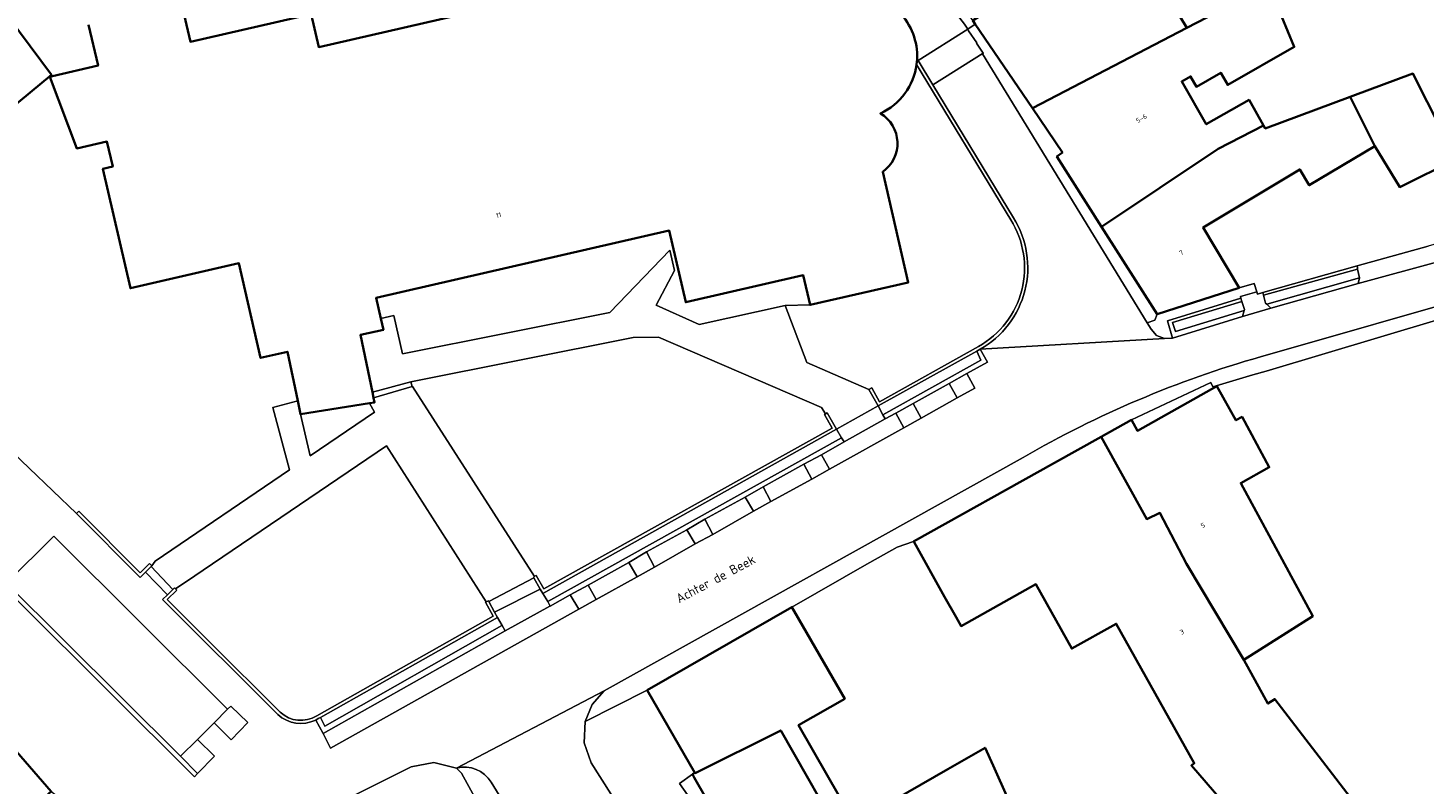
# Model space of a CAD drawing. Header units: metres. Extents: x 183400 to 185591, y 327112 to 329102.
# Tile 15 of 107: x 183793 to 183898, y 327686 to 327743. Entities that reach past the tile are written whole.
import ezdxf

# ---------------------------------------------------------------- set-up
doc = ezdxf.new("R2010")
doc.units = ezdxf.units.M
for name, color, linetype, lineweight in [('B-WE-GR-BEPLANTING_CULTUUR_VASTE PLANTENVAK-GV', 90, 'Continuous', 18), ('B-WE-GR-GRAS-GV', 60, 'Continuous', 13), ('B-WE-GR-GROENVOORZIENING-GV', 80, 'Continuous', 18), ('B-WE-IE-MEUBILAIR_WEGMEUBILAIR-GV', 7, 'Continuous', 18), ('B-WE-IE-TERREINAFSCHEIDING_KUNSTMATIG_MUUR-GV', 90, 'IE-TERREINAFSCHEIDING-KUNSTMATIG-DICHT', 18), ('B-WE-OG-BEBOUWING-GV', 7, 'Continuous', 35), ('B-WE-OG-BEBOUWING_HUISNUMMER-T18', 10, 'Continuous', 18), ('B-WE-OG-BEBOUWING_STRAATNAAM-T35', 50, 'Continuous', 35), ('B-WE-OG-TERREIN_ERF-GV', 7, 'Continuous', 18), ('B-WE-OG-WATER-GV', 130, 'Continuous', 18), ('B-WE-OG-WATER_SLOOT-GV', 120, 'Continuous', 18), ('B-WE-VH-GOOT-G', 170, 'Continuous', 18), ('B-WE-VH-ONVERHARD-GV', 252, 'Continuous', 18), ('B-WE-VH-VERHARDING_ASFALT-GV', 252, 'Continuous', 18), ('B-WE-VH-VERHARDING_BETON-GV', 252, 'Continuous', 18), ('B-WE-VH-VERHARDING_BETONSTRAATSTEEN-GV', 252, 'Continuous', 18), ('B-WE-VH-VERHARDING_SIERBESTRATING-GV', 252, 'Continuous', 18), ('B-WE-VH-VERHARDING_STRAATBAKSTEEN-GV', 252, 'Continuous', 18), ('B-WE-VH-VERHARDING_TEGEL-GV', 252, 'Continuous', 18)]:
    doc.layers.add(name, color=color, linetype=linetype, lineweight=lineweight)
doc.styles.add('NLCS-ISO-M200-T25', font='NLCS-ISO.ttf')
doc.linetypes.add('IE-TERREINAFSCHEIDING-KUNSTMATIG-DICHT', pattern='A,8,-1,[82,NLCS.SHX,S=0.75,R=90,X=0,Y=0],-1', length=10)

msp = doc.modelspace()

# ---------------------------------------------------------------- linework, layer by layer
at = {"layer": 'B-WE-GR-BEPLANTING_CULTUUR_VASTE PLANTENVAK-GV', "flags": 128}
for points in [[(183851.717, 327721.764), (183851.206, 327723.99), (183842.386, 327721.965), (183841.151, 327727.344), (183819.172, 327722.297), (183819.53, 327720.739), (183820.501, 327720.974), (183821.146, 327718.093), (183836.691, 327721.208), (183841.192, 327725.868), (183841.539, 327724.342), (183840.161, 327721.741), (183843.397, 327720.303), (183849.837, 327721.717), (183851.717, 327721.764)], [(183813.5, 327713.56), (183814.227, 327710.442), (183819.06, 327713.725), (183818.677, 327714.39), (183813.5, 327713.56)]]:
    msp.add_lwpolyline(points, close=True, dxfattribs=at)
at = {"layer": 'B-WE-GR-GRAS-GV', "flags": 128}
for points in [[(183864.35, 327718.642, 0.4272475), (183866.767, 327728.156), (183859.707, 327739.818, -0.25744), (183856.995, 327736.141, -0.5424865), (183857.168, 327731.763), (183859.076, 327723.454), (183851.717, 327721.764), (183849.837, 327721.717), (183851.461, 327717.439), (183856.13, 327715.421), (183856.337, 327715.536), (183856.917, 327714.505)], [(183814.713, 327690.94), (183827.948, 327698.404), (183827.375, 327699.457), (183827.428, 327699.481), (183819.94, 327711.196), (183806.195, 327701.854), (183805.569, 327701.429), (183804.128, 327700.449), (183804.217, 327700.357), (183803.508, 327699.656), (183803.727, 327699.437), (183806.65, 327696.518), (183811.972, 327691.205, 0.3461978)]]:
    msp.add_lwpolyline(points, format="xyb", close=True, dxfattribs=at)
msp.add_lwpolyline([(183821.784, 327715.984), (183821.864, 327715.638), (183821.901, 327715.649), (183831.049, 327701.396), (183831.058, 327701.405), (183831.164, 327701.468), (183831.738, 327700.453), (183853.369, 327712.519), (183852.796, 327713.542), (183852.875, 327713.595), (183852.564, 327714.077), (183840.35, 327719.35), (183838.446, 327719.323), (183821.784, 327715.984)], close=True, dxfattribs=at)
at = {"layer": 'B-WE-GR-GROENVOORZIENING-GV', "flags": 128}
msp.add_lwpolyline([(183842.892, 327686.539), (183841.921, 327685.844), (183844.873, 327681.665), (183845.459, 327682.068), (183843.025, 327686.307), (183842.892, 327686.539)], close=True, dxfattribs=at)
at = {"layer": 'B-WE-IE-MEUBILAIR_WEGMEUBILAIR-GV', "flags": 128}
for points in [[(183863.477, 327716.612), (183862.145, 327715.878), (183862.757, 327714.786), (183864.064, 327715.514), (183863.477, 327716.612)], [(183858.755, 327712.543), (183860.04, 327713.263), (183859.457, 327714.365), (183858.138, 327713.635), (183858.755, 327712.543)], [(183852.569, 327710.521), (183851.239, 327709.819), (183851.859, 327708.696), (183853.173, 327709.45), (183852.569, 327710.521)], [(183848.186, 327708.105), (183846.852, 327707.343), (183847.478, 327706.284), (183848.775, 327707.014), (183848.186, 327708.105)], [(183842.482, 327704.885), (183843.092, 327703.841), (183844.423, 327704.532), (183843.814, 327705.679), (183842.482, 327704.885)], [(183838.747, 327701.364), (183840.036, 327702.092), (183839.44, 327703.232), (183838.125, 327702.429), (183838.747, 327701.364)], [(183835.076, 327700.73), (183833.735, 327700.016), (183834.369, 327698.926), (183835.665, 327699.668), (183835.076, 327700.73)], [(183808.025, 327691.417), (183807.011, 327690.4), (183808.293, 327689.134), (183809.549, 327690.416), (183808.275, 327691.654), (183808.025, 327691.417)], [(183805.773, 327689.157), (183804.495, 327687.889), (183805.775, 327686.609), (183807.036, 327687.896), (183805.773, 327689.157)]]:
    msp.add_lwpolyline(points, close=True, dxfattribs=at)
at = {"layer": 'B-WE-IE-TERREINAFSCHEIDING_KUNSTMATIG_MUUR-GV', "flags": 128}
for points in [[(183856.13, 327715.421), (183856.822, 327714.187), (183864.212, 327718.297), (183864.465, 327718.436, 0.4281937), (183866.965, 327728.301), (183860.923, 327738.275), (183859.813, 327740.107), (183859.743, 327740.221), (183859.707, 327739.818), (183866.767, 327728.156, -0.4272475), (183864.35, 327718.642), (183856.917, 327714.505), (183856.337, 327715.536)], [(183804.128, 327700.449), (183804.042, 327700.545), (183803.927, 327700.42), (183803.513, 327700.01), (183803.151, 327699.651), (183811.806, 327691.029, 0.3182898), (183814.64, 327690.615), (183814.827, 327690.721), (183814.992, 327690.814), (183828.276, 327698.299), (183828.049, 327698.712), (183827.617, 327699.515), (183827.59, 327699.566), (183827.428, 327699.481), (183827.375, 327699.457), (183827.948, 327698.404), (183814.713, 327690.94, -0.3461978), (183811.972, 327691.205), (183806.65, 327696.518), (183803.727, 327699.437), (183803.508, 327699.656), (183804.217, 327700.357)]]:
    msp.add_lwpolyline(points, format="xyb", close=True, dxfattribs=at)
for points in [[(183831.477, 327700.441), (183831.662, 327700.119), (183853.703, 327712.434), (183852.994, 327713.674), (183852.875, 327713.595), (183852.796, 327713.542), (183853.369, 327712.519), (183831.738, 327700.453), (183831.164, 327701.468), (183831.058, 327701.405), (183831.049, 327701.396), (183830.97, 327701.32), (183830.995, 327701.28), (183831.477, 327700.441)], [(183802.303, 327702.145), (183802.354, 327702.197), (183802.183, 327702.35), (183801.475, 327701.667), (183796.873, 327706.283), (183796.696, 327706.103), (183801.476, 327701.31), (183801.867, 327701.716), (183802.303, 327702.145)]]:
    msp.add_lwpolyline(points, close=True, dxfattribs=at)
at = {"layer": 'B-WE-OG-BEBOUWING-GV', "flags": 128}
for points in [[(183886.245, 327753.051), (183884.375, 327756.002), (183877.43, 327751.6), (183869.61, 327746.76), (183863.929, 327743.107), (183864.106, 327742.846), (183868.386, 327736.531), (183879.97, 327742.565), (183877.771, 327746.215), (183879.881, 327747.369), (183882.258, 327748.985), (183886.997, 327751.862), (183886.245, 327753.051)], [(183879.97, 327742.565), (183868.386, 327736.531), (183870.64, 327733.205), (183870.226, 327732.9), (183873.578, 327727.637), (183882.311, 327733.492), (183885.734, 327735.236), (183884.637, 327737.154), (183881.434, 327735.322), (183879.591, 327738.542), (183880.251, 327738.92), (183880.693, 327738.147), (183882.516, 327739.19), (183883.037, 327738.278), (183888.028, 327741.133), (183886.126, 327745.768), (183879.97, 327742.565)], [(183776.989, 327726.208), (183790.53, 327737.69), (183791.63, 327736.39), (183794.813, 327739.043), (183790.793, 327744.403), (183785.323, 327739.818), (183783.552, 327741.905), (183782.424, 327740.949), (183780.314, 327743.439), (183769.88, 327734.583), (183776.645, 327726.604), (183776.989, 327726.208)], [(183892.226, 327737.383), (183894.061, 327733.695), (183895.943, 327730.612), (183900.178, 327732.719), (183896.93, 327739.13), (183892.433, 327737.46), (183892.226, 327737.383)], [(183892.226, 327737.383), (183885.858, 327735.019), (183885.734, 327735.236), (183882.311, 327733.492), (183873.578, 327727.637), (183877.758, 327721.072), (183883.904, 327723.059), (183881.189, 327727.588), (183888.445, 327731.937), (183889.155, 327730.754), (183894.061, 327733.695), (183892.226, 327737.383)], [(183875.82, 327713.135), (183873.55, 327711.867), (183876.972, 327705.691), (183877.949, 327706.161), (183879.94, 327702.335), (183884.237, 327695.12), (183889.421, 327698.4), (183884.017, 327708.394), (183886.16, 327709.582), (183884.113, 327713.357), (183883.653, 327713.107), (183882.22, 327715.662), (183876.272, 327712.327), (183875.82, 327713.135)], [(183859.483, 327704.013), (183859.518, 327703.95), (183861.808, 327699.864), (183862.672, 327698.322), (183863.04, 327697.665), (183868.654, 327700.8), (183871.345, 327695.98), (183874.663, 327697.832), (183874.681, 327697.842), (183880.531, 327687.365), (183880.313, 327687.19), (183887.4, 327679.005), (183893.327, 327683.569), (183893.064, 327683.91), (183892.985, 327683.849), (183886.567, 327692.184), (183886.048, 327691.843), (183884.237, 327695.12), (183879.94, 327702.335), (183877.949, 327706.161), (183876.972, 327705.691), (183873.55, 327711.867), (183870.043, 327709.909), (183859.483, 327704.013)], [(183854.446, 327681.16), (183856.299, 327677.902), (183858.055, 327674.813), (183865.657, 327679.215), (183867.788, 327675.615), (183868.891, 327676.234), (183868.992, 327675.984), (183870.15, 327676.65), (183865.438, 327687.191), (183864.84, 327688.53), (183864.504, 327688.337), (183862.06, 327686.934), (183855.05, 327682.91), (183850.85, 327690.23), (183854.311, 327692.213), (183850.53, 327698.784), (183850.351, 327699.094), (183839.508, 327692.867), (183843.079, 327686.647), (183843.086, 327686.635), (183849.513, 327689.835), (183854.446, 327681.16)], [(183788.091, 327692.945), (183783.945, 327689.331), (183790.654, 327681.636), (183794.8, 327685.25), (183788.091, 327692.945)], [(183846.19, 327680.796), (183850.09, 327682.926), (183851.868, 327679.737), (183854.446, 327681.16), (183849.513, 327689.835), (183843.086, 327686.635), (183843.079, 327686.647), (183842.892, 327686.539), (183843.025, 327686.307), (183845.459, 327682.068), (183845.551, 327681.908), (183845.926, 327681.255), (183846.19, 327680.796)]]:
    msp.add_lwpolyline(points, close=True, dxfattribs=at)
msp.add_lwpolyline([(183836.894, 327746.182), (183814.862, 327741.123), (183814.295, 327743.593), (183805.236, 327741.513), (183804.573, 327744.399)], dxfattribs=at)
msp.add_lwpolyline([(183797.608, 327742.8), (183798.313, 327739.729), (183794.895, 327738.944), (183794.687, 327738.896), (183796.717, 327733.511), (183798.982, 327734.031), (183799.413, 327732.155), (183798.681, 327731.987), (183800.74, 327723.021), (183808.878, 327724.89), (183810.508, 327717.793), (183812.516, 327718.254), (183813.291, 327714.558), (183813.5, 327713.56), (183818.677, 327714.39), (183819.05, 327714.45), (183818.977, 327714.798), (183818.888, 327715.224), (183817.991, 327719.511), (183819.721, 327719.908), (183819.53, 327720.739), (183819.172, 327722.297), (183841.151, 327727.344), (183842.386, 327721.965), (183851.206, 327723.99), (183851.717, 327721.764), (183859.076, 327723.454), (183857.168, 327731.763, 0.5424865), (183856.995, 327736.141, 0.25744), (183859.707, 327739.818), (183859.743, 327740.221, 0.4349432), (183854.905, 327745.159, 0.441008)], format="xyb", dxfattribs=at)
at = {"layer": 'B-WE-OG-TERREIN_ERF-GV', "flags": 128}
for points in [[(183804.573, 327744.399), (183805.236, 327741.513), (183814.295, 327743.593), (183814.862, 327741.123), (183836.894, 327746.182)], [(183886.126, 327745.768), (183888.028, 327741.133), (183883.037, 327738.278), (183882.516, 327739.19), (183880.693, 327738.147), (183880.251, 327738.92), (183879.591, 327738.542), (183881.434, 327735.322), (183884.637, 327737.154), (183885.734, 327735.236), (183885.858, 327735.019), (183892.226, 327737.383), (183892.433, 327737.46), (183896.93, 327739.13), (183900.178, 327732.719), (183895.943, 327730.612), (183894.061, 327733.695), (183889.155, 327730.754), (183888.445, 327731.937), (183881.189, 327727.588), (183883.904, 327723.059), (183885.023, 327723.387), (183885.213, 327722.762), (183885.268, 327722.582), (183885.666, 327722.694), (183892.738, 327724.689), (183898.074, 327726.179)], [(183791.372, 327711.206), (183796.696, 327706.103), (183796.873, 327706.283), (183801.475, 327701.667), (183802.183, 327702.35), (183802.354, 327702.197), (183802.607, 327702.542), (183812.685, 327709.395), (183811.415, 327714.062), (183813.291, 327714.558), (183812.516, 327718.254), (183810.508, 327717.793), (183808.878, 327724.89), (183800.74, 327723.021), (183798.681, 327731.987), (183799.413, 327732.155), (183798.982, 327734.031), (183796.717, 327733.511), (183794.687, 327738.896), (183794.895, 327738.944), (183798.313, 327739.729), (183797.608, 327742.8)], [(183903.115, 327721.947), (183885.917, 327716.801), (183884.926, 327716.513), (183881.924, 327715.619), (183881.779, 327715.939), (183875.82, 327713.135), (183876.272, 327712.327), (183882.22, 327715.662), (183883.653, 327713.107), (183884.113, 327713.357), (183886.16, 327709.582), (183884.017, 327708.394), (183889.421, 327698.4), (183884.237, 327695.12), (183886.048, 327691.843), (183886.567, 327692.184), (183892.985, 327683.849)], [(183887.4, 327679.005), (183880.313, 327687.19), (183880.531, 327687.365), (183874.681, 327697.842), (183874.663, 327697.832), (183871.345, 327695.98), (183868.654, 327700.8), (183863.04, 327697.665), (183862.672, 327698.322), (183861.808, 327699.864), (183859.518, 327703.95), (183859.483, 327704.013), (183858.26, 327703.587), (183856.186, 327702.429), (183856.159, 327702.414), (183850.351, 327699.094), (183850.53, 327698.784), (183854.311, 327692.213), (183850.85, 327690.23), (183855.05, 327682.91), (183862.06, 327686.934), (183864.504, 327688.337), (183864.84, 327688.53), (183865.438, 327687.191), (183870.15, 327676.65)]]:
    msp.add_lwpolyline(points, dxfattribs=at)
msp.add_lwpolyline([(183776.645, 327726.604), (183769.88, 327734.583), (183780.314, 327743.439), (183782.424, 327740.949), (183783.552, 327741.905), (183785.323, 327739.818), (183790.793, 327744.403), (183794.813, 327739.043), (183791.63, 327736.39), (183790.53, 327737.69), (183776.989, 327726.208), (183778.384, 327724.565), (183774.015, 327720.857), (183772.281, 327722.9), (183776.645, 327726.604)], close=True, dxfattribs=at)
msp.add_lwpolyline([(183836.905, 327666.022), (183825.568, 327686.634), (183825.192, 327687), (183823.509, 327687.423), (183821.801, 327687.111), (183814.5, 327683.453, 0.2722267)], format="xyb", dxfattribs=at)
at = {"layer": 'B-WE-OG-WATER-GV', "flags": 128}
for points in [[(183892.912, 327723.799), (183892.784, 327724.461), (183885.718, 327722.488), (183885.866, 327721.911), (183885.965, 327721.813), (183892.912, 327723.799)], [(183884.266, 327721.338), (183884.286, 327721.43), (183884.099, 327722.03), (183878.909, 327720.436), (183879.12, 327719.761), (183884.266, 327721.338)]]:
    msp.add_lwpolyline(points, close=True, dxfattribs=at)
at = {"layer": 'B-WE-OG-WATER_SLOOT-GV', "flags": 128}
for points in [[(183864.526, 327717.626), (183864.212, 327718.297), (183856.822, 327714.187), (183857.173, 327713.523), (183864.526, 327717.626)], [(183854.073, 327711.801), (183853.703, 327712.434), (183831.662, 327700.119), (183832.044, 327699.499), (183854.073, 327711.801)], [(183828.607, 327697.7), (183828.625, 327697.71), (183828.276, 327698.299), (183814.992, 327690.814), (183815.316, 327690.154), (183828.607, 327697.7)]]:
    msp.add_lwpolyline(points, close=True, dxfattribs=at)
at = {"layer": 'B-WE-VH-GOOT-G', "flags": 128}
msp.add_lwpolyline([(183804.495, 327687.889), (183791.447, 327700.882)], dxfattribs=at)
at = {"layer": 'B-WE-VH-ONVERHARD-GV', "flags": 128}
for points in [[(183862.145, 327715.878), (183862.757, 327714.786), (183864.064, 327715.514), (183863.477, 327716.612), (183862.145, 327715.878)], [(183859.457, 327714.365), (183858.138, 327713.635), (183858.755, 327712.543), (183860.04, 327713.263), (183859.457, 327714.365)], [(183851.239, 327709.819), (183851.859, 327708.696), (183853.173, 327709.45), (183852.569, 327710.521), (183851.239, 327709.819)], [(183848.775, 327707.014), (183848.186, 327708.105), (183846.852, 327707.343), (183847.478, 327706.284), (183848.775, 327707.014)], [(183842.482, 327704.885), (183843.092, 327703.841), (183844.423, 327704.532), (183843.814, 327705.679), (183842.482, 327704.885)], [(183839.44, 327703.232), (183838.125, 327702.429), (183838.747, 327701.364), (183840.036, 327702.092), (183839.44, 327703.232)], [(183835.665, 327699.668), (183835.076, 327700.73), (183833.735, 327700.016), (183834.369, 327698.926), (183835.665, 327699.668)], [(183808.025, 327691.417), (183807.011, 327690.4), (183808.293, 327689.134), (183809.549, 327690.416), (183808.275, 327691.654), (183808.025, 327691.417)], [(183804.495, 327687.889), (183805.775, 327686.609), (183807.036, 327687.896), (183805.773, 327689.157), (183804.495, 327687.889)]]:
    msp.add_lwpolyline(points, close=True, dxfattribs=at)
at = {"layer": 'B-WE-VH-VERHARDING_ASFALT-GV', "flags": 128}
msp.add_lwpolyline([(183863.539, 327742.462), (183863.289, 327742.831), (183862.709, 327743.626), (183860.786, 327746.121), (183857.834, 327750), (183843.944, 327768.316), (183838.253, 327776.451), (183835.805, 327780.547), (183829.31, 327791.556), (183828.637, 327792.931, -0.2921395), (183829.997, 327797.586), (183820.895, 327790.774, -0.3316091), (183823.781, 327790.649), (183824.096, 327790.169), (183830.618, 327780.23), (183852.777, 327749.282, -0.441008), (183854.905, 327745.159, -0.4349432), (183859.743, 327740.221), (183859.813, 327740.107)], format="xyb", close=True, dxfattribs=at)
at = {"layer": 'B-WE-VH-VERHARDING_BETON-GV', "flags": 128}
for points in [[(183892.912, 327723.799), (183892.827, 327723.377), (183898.967, 327725.055), (183904.018, 327726.687), (183905.181, 327727.12), (183904.859, 327727.435), (183904.746, 327727.513), (183904.554, 327728.043), (183898.074, 327726.179), (183892.738, 327724.689), (183892.77, 327724.524), (183892.784, 327724.461), (183892.912, 327723.799)], [(183885.718, 327722.488), (183892.784, 327724.461), (183892.77, 327724.524), (183892.738, 327724.689), (183885.666, 327722.694), (183885.718, 327722.488)], [(183892.912, 327723.799), (183885.965, 327721.813), (183886.267, 327721.512), (183892.827, 327723.377), (183892.912, 327723.799)], [(183884.147, 327720.906), (183886.267, 327721.512), (183885.965, 327721.813), (183885.866, 327721.911), (183885.718, 327722.488), (183885.666, 327722.694), (183885.268, 327722.582), (183885.213, 327722.762), (183883.991, 327722.39), (183884.011, 327722.27), (183884.099, 327722.03), (183884.286, 327721.43), (183884.266, 327721.338), (183884.147, 327720.906)], [(183884.011, 327722.27), (183878.512, 327720.566), (183878.893, 327719.275), (183884.147, 327720.906), (183884.266, 327721.338), (183879.12, 327719.761), (183878.909, 327720.436), (183884.099, 327722.03), (183884.011, 327722.27)], [(183858.138, 327713.635), (183859.457, 327714.365), (183862.145, 327715.878), (183863.477, 327716.612), (183865.028, 327717.478), (183864.465, 327718.436), (183864.212, 327718.297), (183864.526, 327717.626), (183857.173, 327713.523), (183857.338, 327713.207), (183858.138, 327713.635)], [(183818.977, 327714.798), (183821.864, 327715.638), (183821.784, 327715.984), (183818.888, 327715.224), (183818.977, 327714.798)], [(183854.285, 327711.496), (183857.338, 327713.207), (183857.173, 327713.523), (183856.822, 327714.187), (183853.703, 327712.434), (183854.073, 327711.801), (183854.285, 327711.496)], [(183839.44, 327703.232), (183842.482, 327704.885), (183843.814, 327705.679), (183846.852, 327707.343), (183848.186, 327708.105), (183851.239, 327709.819), (183852.569, 327710.521), (183854.285, 327711.496), (183854.073, 327711.801), (183832.044, 327699.499), (183832.229, 327699.17), (183833.735, 327700.016), (183835.076, 327700.73), (183838.125, 327702.429), (183839.44, 327703.232)], [(183803.513, 327700.01), (183803.927, 327700.42), (183802.303, 327702.145), (183801.867, 327701.716), (183803.513, 327700.01)], [(183831.662, 327700.119), (183831.477, 327700.441), (183828.049, 327698.712), (183828.276, 327698.299), (183828.625, 327697.71), (183828.848, 327697.306), (183832.197, 327699.152), (183832.229, 327699.17), (183832.044, 327699.499), (183831.662, 327700.119)], [(183814.64, 327690.615), (183815.209, 327689.606), (183828.841, 327697.302), (183828.848, 327697.306), (183828.625, 327697.71), (183828.607, 327697.7), (183815.316, 327690.154), (183814.992, 327690.814), (183814.827, 327690.721), (183814.64, 327690.615)]]:
    msp.add_lwpolyline(points, close=True, dxfattribs=at)
at = {"layer": 'B-WE-VH-VERHARDING_BETONSTRAATSTEEN-GV', "flags": 128}
msp.add_lwpolyline([(183864.699, 327740.674), (183864.21, 327741.416), (183864.231, 327741.433), (183863.61, 327742.351), (183863.539, 327742.462), (183859.813, 327740.107), (183860.923, 327738.275), (183864.699, 327740.674)], close=True, dxfattribs=at)
at = {"layer": 'B-WE-VH-VERHARDING_SIERBESTRATING-GV', "flags": 128}
msp.add_lwpolyline([(183827.617, 327699.515), (183828.049, 327698.712), (183831.477, 327700.441), (183830.995, 327701.28), (183827.617, 327699.515)], close=True, dxfattribs=at)
at = {"layer": 'B-WE-VH-VERHARDING_STRAATBAKSTEEN-GV', "flags": 128}
for points in [[(183876.996, 327720.42), (183877.575, 327720.625), (183877.758, 327721.072), (183873.578, 327727.637), (183870.226, 327732.9), (183870.64, 327733.205), (183868.386, 327736.531), (183864.106, 327742.846), (183863.539, 327742.462), (183863.61, 327742.351), (183864.231, 327741.433), (183864.21, 327741.416), (183864.699, 327740.674), (183864.714, 327740.652), (183864.654, 327740.617), (183876.996, 327720.42)], [(183856.13, 327715.421), (183851.461, 327717.439), (183849.837, 327721.717), (183843.397, 327720.303), (183840.161, 327721.741), (183841.539, 327724.342), (183841.192, 327725.868), (183836.691, 327721.208), (183821.146, 327718.093), (183820.501, 327720.974), (183819.53, 327720.739), (183819.721, 327719.908), (183817.991, 327719.511), (183818.888, 327715.224), (183821.784, 327715.984), (183838.446, 327719.323), (183840.35, 327719.35), (183852.564, 327714.077), (183852.875, 327713.595), (183852.994, 327713.674), (183853.703, 327712.434), (183856.822, 327714.187), (183856.13, 327715.421)], [(183878.893, 327719.275), (183878.512, 327720.566), (183884.011, 327722.27), (183883.991, 327722.39), (183885.213, 327722.762), (183885.023, 327723.387), (183883.904, 327723.059), (183877.758, 327721.072), (183877.575, 327720.625), (183876.996, 327720.42), (183877.289, 327719.941), (183877.71, 327719.475), (183878.292, 327719.24), (183878.893, 327719.275)], [(183818.677, 327714.39), (183819.06, 327713.725), (183814.227, 327710.442), (183813.5, 327713.56), (183813.291, 327714.558), (183811.415, 327714.062), (183812.685, 327709.395), (183802.607, 327702.542), (183802.354, 327702.197), (183802.303, 327702.145), (183803.927, 327700.42), (183804.042, 327700.545), (183804.128, 327700.449), (183805.569, 327701.429), (183806.195, 327701.854), (183819.94, 327711.196), (183827.428, 327699.481), (183827.59, 327699.566), (183827.617, 327699.515), (183830.995, 327701.28), (183830.97, 327701.32), (183831.049, 327701.396), (183821.901, 327715.649), (183821.864, 327715.638), (183818.977, 327714.798), (183819.05, 327714.45), (183818.677, 327714.39)], [(183860.04, 327713.263), (183862.757, 327714.786), (183862.145, 327715.878), (183859.457, 327714.365), (183860.04, 327713.263)], [(183853.173, 327709.45), (183858.755, 327712.543), (183858.138, 327713.635), (183857.338, 327713.207), (183854.285, 327711.496), (183852.569, 327710.521), (183853.173, 327709.45)], [(183804.495, 327687.889), (183791.447, 327700.882), (183779.773, 327712.536), (183779.485, 327712.314), (183805.537, 327686.36), (183805.775, 327686.609), (183804.495, 327687.889)], [(183807.011, 327690.4), (183805.773, 327689.157), (183807.036, 327687.896), (183805.775, 327686.609), (183805.537, 327686.36), (183779.485, 327712.314), (183779.773, 327712.536), (183791.447, 327700.882), (183795.004, 327704.423), (183808.025, 327691.417), (183808.275, 327691.654), (183809.549, 327690.416), (183808.293, 327689.134), (183807.011, 327690.4)], [(183848.775, 327707.014), (183851.859, 327708.696), (183851.239, 327709.819), (183848.186, 327708.105), (183848.775, 327707.014)], [(183846.852, 327707.343), (183843.814, 327705.679), (183844.423, 327704.532), (183847.478, 327706.284), (183846.852, 327707.343)], [(183842.482, 327704.885), (183839.44, 327703.232), (183840.036, 327702.092), (183843.092, 327703.841), (183842.482, 327704.885)], [(183805.773, 327689.157), (183807.011, 327690.4), (183808.025, 327691.417), (183795.004, 327704.423), (183791.447, 327700.882), (183804.495, 327687.889), (183805.773, 327689.157)], [(183838.125, 327702.429), (183835.076, 327700.73), (183835.665, 327699.668), (183838.747, 327701.364), (183838.125, 327702.429)], [(183815.209, 327689.606), (183815.76, 327688.495), (183834.369, 327698.926), (183833.735, 327700.016), (183832.229, 327699.17), (183832.197, 327699.152), (183828.848, 327697.306), (183828.841, 327697.302), (183815.209, 327689.606)], [(183845.459, 327682.068), (183844.873, 327681.665), (183841.921, 327685.844), (183842.892, 327686.539), (183843.079, 327686.647), (183839.508, 327692.867), (183834.836, 327690.512), (183834.769, 327688.909), (183835.307, 327687.398), (183839.726, 327680.428), (183844.764, 327673.883), (183845.612, 327672.968), (183846.207, 327672.329), (183849.857, 327674.411), (183847.749, 327678.081), (183847.051, 327677.701), (183845.287, 327680.876), (183845.926, 327681.255), (183845.551, 327681.908), (183845.459, 327682.068)]]:
    msp.add_lwpolyline(points, close=True, dxfattribs=at)
for points in [[(183864.465, 327718.436), (183878.292, 327719.24), (183877.71, 327719.475), (183877.289, 327719.941), (183876.996, 327720.42), (183864.654, 327740.617), (183864.714, 327740.652), (183864.699, 327740.674), (183860.923, 327738.275), (183866.965, 327728.301, -0.4281937)], [(183825.192, 327687, -0.3292472), (183827.791, 327685.95), (183831.667, 327679.65), (183835.372, 327674.234), (183839.458, 327669.091), (183844.764, 327673.883), (183839.726, 327680.428), (183835.307, 327687.398), (183834.769, 327688.909), (183834.836, 327690.512), (183835.361, 327691.77), (183836.262, 327692.794)], [(183827.791, 327685.95, 0.3292472), (183825.192, 327687), (183825.568, 327686.634), (183836.905, 327666.022), (183838.753, 327667.039), (183838.082, 327668.254), (183839.506, 327669.041), (183839.458, 327669.091), (183835.372, 327674.234), (183831.667, 327679.65)]]:
    msp.add_lwpolyline(points, format="xyb", close=True, dxfattribs=at)
for points in [[(183898.967, 327725.055), (183892.827, 327723.377), (183886.267, 327721.512), (183884.147, 327720.906), (183878.893, 327719.275), (183878.292, 327719.24), (183864.465, 327718.436), (183865.028, 327717.478), (183863.477, 327716.612), (183864.064, 327715.514), (183862.757, 327714.786), (183860.04, 327713.263), (183858.755, 327712.543), (183853.173, 327709.45), (183851.859, 327708.696), (183848.775, 327707.014), (183847.478, 327706.284), (183844.423, 327704.532), (183843.092, 327703.841), (183840.036, 327702.092), (183838.747, 327701.364), (183835.665, 327699.668), (183834.369, 327698.926), (183815.76, 327688.495), (183815.209, 327689.606), (183814.64, 327690.615, -0.3182898), (183811.806, 327691.029), (183803.151, 327699.651), (183803.513, 327700.01), (183801.867, 327701.716), (183801.476, 327701.31), (183796.696, 327706.103), (183791.372, 327711.206)], [(183788.846, 327655.446), (183793.427, 327655.523), (183794.205, 327655.985), (183811.594, 327656.908), (183812.23, 327654.26), (183812.358, 327654.292), (183815.703, 327655.13), (183818.736, 327655.889), (183816.228, 327660.138), (183816.005, 327660.086), (183814.935, 327664.091), (183814.86, 327664.399), (183812.945, 327673.595), (183812.161, 327677.403), (183811.808, 327679.118, -0.2722267), (183814.5, 327683.453), (183821.801, 327687.111), (183823.509, 327687.423), (183825.192, 327687), (183836.262, 327692.794), (183867.689, 327710.315, -0.0616985), (183885.504, 327717.878), (183902.623, 327722.776, 0.0576012)], [(183902.623, 327722.776), (183885.504, 327717.878, 0.0616985), (183867.689, 327710.315), (183836.262, 327692.794), (183835.361, 327691.77), (183834.836, 327690.512), (183839.508, 327692.867), (183850.351, 327699.094), (183856.159, 327702.414), (183856.186, 327702.429), (183858.26, 327703.587), (183859.483, 327704.013), (183870.043, 327709.909), (183873.55, 327711.867), (183875.82, 327713.135), (183881.779, 327715.939), (183881.924, 327715.619), (183884.926, 327716.513), (183885.917, 327716.801), (183903.115, 327721.947)]]:
    msp.add_lwpolyline(points, format="xyb", dxfattribs=at)
msp.add_lwpolyline([(183788.091, 327692.945), (183794.8, 327685.25), (183799.086, 327682.208), (183799.138, 327681.967), (183799.684, 327679.043), (183799.736, 327678.802), (183800.436, 327678.929), (183806.19, 327680.635), (183806.302, 327680.226), (183807.865, 327675.128), (183808.778, 327672.175), (183808.86, 327671.725), (183810.878, 327662.46), (183810.435, 327662.372), (183803.511, 327661.205), (183803.08, 327661.13), (183795.745, 327660.536), (183795.324, 327660.476), (183787.999, 327659.687)], dxfattribs=at)
at = {"layer": 'B-WE-VH-VERHARDING_TEGEL-GV', "flags": 128}
msp.add_lwpolyline([(183864.106, 327742.846), (183863.929, 327743.107), (183861.907, 327746.09), (183856.47, 327753.258), (183853.63, 327757.002), (183853.492, 327757.167), (183851.076, 327760.062), (183845.334, 327766.94), (183838.764, 327776.677), (183831.981, 327788.132), (183829.615, 327792.127), (183829.971, 327793.743), (183828.637, 327792.931), (183829.31, 327791.556), (183835.805, 327780.547), (183838.253, 327776.451), (183843.944, 327768.316), (183857.834, 327750), (183860.786, 327746.121), (183862.709, 327743.626), (183863.289, 327742.831), (183863.539, 327742.462), (183864.106, 327742.846)], close=True, dxfattribs=at)

# ---------------------------------------------------------------- texts
at = {"layer": 'B-WE-OG-BEBOUWING_HUISNUMMER-T18', "char_height": 0.36, "attachment_point": 5, "style": 'NLCS-ISO-M200-T25'}
for s, insert, rotation in [('5-6', (183876.571, 327735.766), 29.8), ('11', (183828.354, 327728.51), 12.9), ('7', (183879.556, 327725.696), 32.5), ('5', (183881.182, 327705.227), 28.4), ('3', (183879.607, 327697.224), 29.2)]:
    msp.add_mtext(s, dxfattribs=dict(at, insert=insert, rotation=rotation))
at = {"layer": 'B-WE-OG-BEBOUWING_STRAATNAAM-T35', "insert": (183844.631, 327701.207), "char_height": 0.7, "attachment_point": 5, "rotation": 28, "style": 'NLCS-ISO-M200-T25'}
msp.add_mtext('Achter de Beek', dxfattribs=at)

doc.saveas('drawing.dxf')
